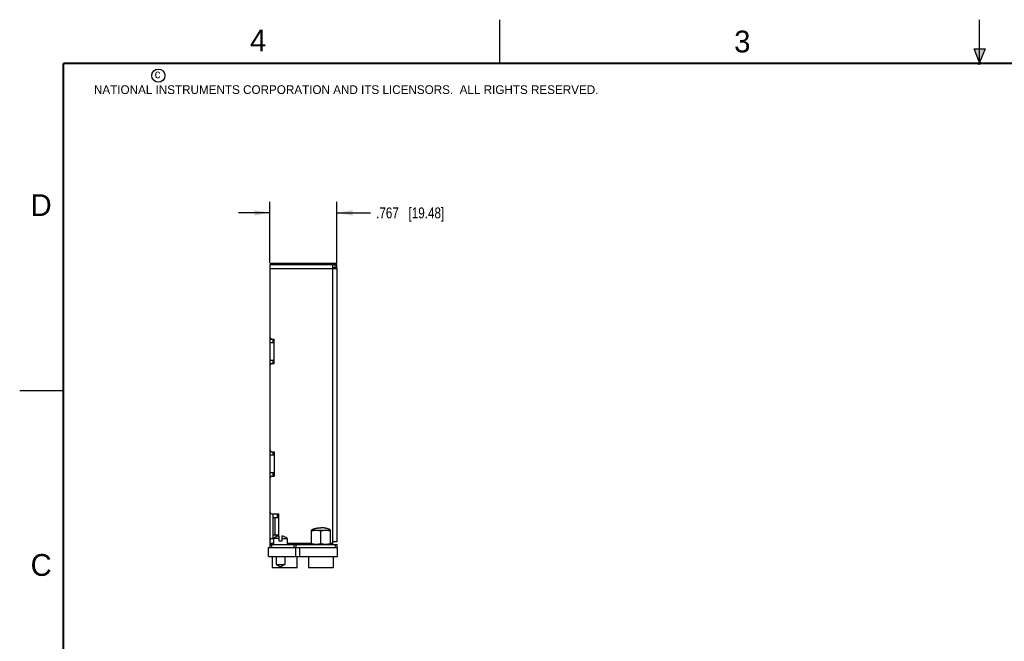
# Model space of a CAD drawing. Header units: inches. Extents: x 0 to 22, y 0 to 17.
# Tile 7 of 14: x 0 to 11.3, y 9.9 to 17. Entities that reach past the tile are written whole.
import ezdxf

# ---------------------------------------------------------------- set-up
doc = ezdxf.new("R2010")
doc.units = ezdxf.units.IN
doc.header["$LTSCALE"] = 1.21
doc.header["$MEASUREMENT"] = 0
doc.layers.get('0').update_dxf_attribs({"linetype": 'CONTINUOUS'})
doc.layers.add('DIMENSIONS', color=7, linetype='CONTINUOUS')
doc.styles.get("Standard").update_dxf_attribs({"font": 'txt', "width": 0.8})
doc.styles.add('TEXTSTYLE_2', font='txt')
doc.dimstyles.new('DIMSTYLE_1', dxfattribs={"dimtxt": 0.125, "dimasz": 0.18, "dimexe": 0.18, "dimexo": 0.0625, "dimgap": 0.09, "dimtad": 0, "dimtih": 1, "dimtoh": 1, "dimdec": 3, "dimzin": 4, "dimdsep": 46, "dimtxsty": 'STANDARD', "dimblk": '_FILLED', "dimblk1": '_FILLED', "dimblk2": '_FILLED', "dimcen": 0.09, "dimadec": 0, "dimazin": 0, "dimtp": 0.01, "dimtm": 0.01, "dimtfac": 1, "dimtdec": 3, "dimtofl": 0, "dimtmove": 0, "dimatfit": 3, "dimldrblk": '_FILLED', "dimfxl": 1, "dimtolj": 1, "dimtzin": 4, "dimarcsym": 0})

# ---------------------------------------------------------------- blocks, each defined once
blk = doc.blocks.new('_FILLED')
at = {"color": 0, "linetype": 'BYBLOCK'}
blk.add_solid([(0, 0), (-1, 0.174), (-1, -0.174)], dxfattribs=at)
blk = doc.blocks.new('*D0')
at = {"layer": 'DIMENSIONS', "color": 2, "linetype": 'CONTINUOUS'}
for p, q in [((2.868, 14.211), (2.868, 14.911)), ((3.635, 14.211), (3.635, 14.911)), ((2.868, 14.786), (2.508, 14.786)), ((3.635, 14.786), (4.021, 14.786))]:
    blk.add_line(p, q, dxfattribs=at)
at = {"layer": 'DIMENSIONS', "color": 2, "linetype": 'CONTINUOUS', "xscale": 0.18, "yscale": 0.18, "zscale": 0.18}
blk.add_blockref('_FILLED', (2.868, 14.786), dxfattribs=at)
at = {"layer": 'DIMENSIONS', "color": 2, "linetype": 'CONTINUOUS', "xscale": 0.18, "yscale": 0.18, "zscale": 0.18, "rotation": 180}
blk.add_blockref('_FILLED', (3.635, 14.786), dxfattribs=at)
at = {"layer": 'DIMENSIONS', "color": 2, "linetype": 'CONTINUOUS', "insert": (4.084, 14.848), "char_height": 0.125, "width": 1.225, "attachment_point": 1, "line_spacing_factor": 0.9}
blk.add_mtext('.767{\\Ftxt.shx;\\W1.000000;\\H0.125000; }[19.48]', dxfattribs=at)

msp = doc.modelspace()

# ---------------------------------------------------------------- hatches: boundary and pattern name
at = {"linetype": 'CONTINUOUS'}
msp.add_hatch(color=2, dxfattribs=at).paths.add_polyline_path([(11, 16.51), (10.9375, 16.6663), (11.0625, 16.6663)])

# ---------------------------------------------------------------- linework, layer by layer
at = {"color": 2, "linetype": 'CONTINUOUS'}
for p, q in [((5.5, 16.5), (5.5, 17)), ((11, 16.485), (11, 17)), ((11, 16.51), (10.9375, 16.6663)), ((10.9375, 16.6663), (11.0625, 16.6663)), ((11.0625, 16.6663), (11, 16.51)), ((11.015, 16.515), (10.985, 16.485)), ((10.985, 16.485), (11, 16.515)), ((11, 16.485), (11.015, 16.515)), ((0, 12.75), (0.5, 12.75))]:
    msp.add_line(p, q, dxfattribs=at)
at = {"color": 7, "linetype": 'CONTINUOUS'}
for p, q in [((2.8684, 11.3343), (2.8684, 14.1943)), ((2.8684, 14.1943), (3.6354, 14.1943)), ((2.8684, 14.1483), (3.6354, 14.1483)), ((2.8784, 14.1943), (2.8784, 14.2093)), ((2.8784, 14.2093), (3.6254, 14.2093)), ((3.5894, 11.0143), (3.5894, 14.1943)), ((3.5894, 14.1583), (3.6354, 14.1583)), ((3.6104, 14.2093), (3.6104, 14.1943)), ((3.6154, 14.1583), (3.6154, 14.1943)), ((3.6254, 14.2093), (3.6254, 14.1943)), ((3.6354, 14.1583), (3.6354, 14.1943)), ((3.6354, 14.1483), (3.6354, 11.0143)), ((2.8694, 13.2983), (2.8694, 13.3521)), ((2.8694, 13.3383), (2.9144, 13.3383)), ((2.9054, 13.2983), (2.9054, 13.3383)), ((2.9144, 13.0583), (2.9144, 13.3383)), ((2.8684, 13.2983), (2.9144, 13.2983)), ((2.8684, 13.0983), (2.9144, 13.0983)), ((2.8694, 13.0445), (2.8694, 13.0983)), ((2.9054, 13.0583), (2.9054, 13.0983)), ((2.8694, 13.0583), (2.9144, 13.0583)), ((2.9144, 12.0083), (2.8684, 12.0083)), ((2.8694, 12.0083), (2.8694, 12.0621)), ((2.8694, 12.0483), (2.9144, 12.0483)), ((2.9054, 12.0083), (2.9054, 12.0483)), ((2.9144, 12.0483), (2.9144, 11.7683)), ((2.8684, 11.8083), (2.9144, 11.8083)), ((2.8694, 11.7545), (2.8694, 11.8083)), ((2.8694, 11.7683), (2.9144, 11.7683)), ((2.9054, 11.7683), (2.9054, 11.8083)), ((2.8684, 11.3343), (2.8694, 11.3343)), ((2.8694, 11.0405), (2.8694, 11.3481)), ((2.8884, 11.3343), (2.9704, 11.3343)), ((2.9054, 11.0543), (2.9054, 11.3343)), ((2.9054, 11.2943), (2.9704, 11.2943)), ((2.9244, 11.2943), (2.9244, 11.0943)), ((2.9514, 11.3343), (2.9514, 11.2943)), ((2.9704, 11.0815), (2.9704, 11.3343)), ((2.9054, 11.0943), (2.9704, 11.0943)), ((2.9441, 11.0747), (2.9441, 11.0943)), ((2.9514, 11.0943), (2.9514, 11.0772)), ((2.9716, 11.0217), (2.9716, 11.0817)), ((3.0031, 11.0817), (3.0031, 11.0217)), ((3.3438, 11.1497), (3.5458, 11.1497)), ((3.3438, 10.9843), (3.3438, 11.1497)), ((3.4521, 10.994), (3.4521, 11.14)), ((3.5458, 11.1497), (3.5603, 11.1497)), ((3.5603, 10.9843), (3.5603, 11.1497)), ((2.8524, 10.9483), (3.6404, 10.9483)), ((2.8524, 10.8483), (2.8524, 10.9483)), ((2.8684, 11.0543), (2.8694, 11.0543)), ((2.8684, 10.9483), (2.8684, 11.0543)), ((2.9102, 10.9943), (2.8684, 10.9943)), ((2.8684, 10.9843), (3.6371, 10.9843)), ((2.8884, 11.0543), (2.9102, 11.0543)), ((2.8884, 10.9483), (2.8884, 10.9843)), ((2.9716, 11.0552), (2.9102, 11.0552)), ((2.9102, 11.0552), (2.9102, 10.9843)), ((3.0031, 11.0217), (2.9716, 11.0217)), ((3.0031, 11.0552), (3.0645, 11.0552)), ((3.0645, 11.0552), (3.0645, 10.9843)), ((3.3438, 10.9943), (3.0645, 10.9943)), ((3.1464, 10.9483), (3.1464, 10.9843)), ((3.1644, 10.8483), (3.1644, 10.9483)), ((3.1664, 10.9483), (3.1664, 10.9843)), ((3.2114, 10.8483), (3.2114, 10.9483)), ((3.5831, 10.9943), (3.5603, 10.9943)), ((3.6354, 11.0143), (3.5831, 11.0143)), ((3.5831, 11.0143), (3.5831, 10.9843)), ((3.6171, 10.9483), (3.6171, 10.9843)), ((3.6371, 10.9483), (3.6371, 10.9843)), ((3.6404, 10.8483), (3.6404, 10.9483)), ((2.8524, 10.8483), (3.6404, 10.8483)), ((2.8884, 10.8453), (2.8884, 10.8483)), ((2.8934, 10.8453), (2.8884, 10.8453)), ((2.8934, 10.8483), (2.8934, 10.7203)), ((2.9382, 10.8483), (2.9382, 10.7568)), ((3.0366, 10.8483), (3.0366, 10.7568)), ((3.1784, 10.7203), (3.1784, 10.8483)), ((3.1784, 10.8453), (3.1834, 10.8453)), ((3.1834, 10.8453), (3.1834, 10.8483)), ((3.3054, 10.8453), (3.3054, 10.8483)), ((3.3104, 10.8453), (3.3054, 10.8453)), ((3.3104, 10.8483), (3.3104, 10.7203)), ((3.5954, 10.7203), (3.5954, 10.8483)), ((3.5954, 10.8453), (3.6004, 10.8453)), ((3.6004, 10.8453), (3.6004, 10.8483)), ((2.8934, 10.7203), (3.1784, 10.7203)), ((2.9382, 10.7568), (3.0366, 10.7568)), ((2.9382, 10.7568), (2.9874, 10.7284)), ((3.0366, 10.7568), (2.9874, 10.7284)), ((3.3104, 10.7203), (3.5954, 10.7203))]:
    msp.add_line(p, q, dxfattribs=at)
at = {"color": 7, "linetype": 'CONTINUOUS', "const_width": 0.02}
for points in [[(0.5, 16.5), (0.5, 0.5)], [(21.5, 16.5), (0.5, 16.5)]]:
    msp.add_lwpolyline(points, dxfattribs=at)
at = {"color": 2, "linetype": 'CONTINUOUS'}
msp.add_circle((1.5893, 16.359), 0.0754, dxfattribs=at)
at = {"color": 7, "linetype": 'CONTINUOUS'}
for centre, radius, start, end in [((3.5894, 14.1483), 0.01, 0, 90), ((3.5894, 14.1483), 0.046, 0, 12.56937), ((2.8884, 13.3583), 0.02, 180, 270), ((2.8884, 13.0383), 0.02, 90, 180), ((2.8884, 12.0683), 0.02, 180, 270), ((2.8884, 11.7483), 0.02, 90, 180), ((2.8884, 11.3543), 0.02, 180, 270), ((2.9874, 10.9609), 0.1218, 97.42813, 129.30765), ((2.9874, 10.9609), 0.1218, 50.69235, 82.57187), ((2.8884, 11.0343), 0.02, 90, 180)]:
    msp.add_arc(centre, radius, start, end, dxfattribs=at)
for points, knots in [([(3.3438, 11.1497), (3.344, 11.1499), (3.3444, 11.1504), (3.3453, 11.1512), (3.3464, 11.1522), (3.3478, 11.1532), (3.3493, 11.1542), (3.3508, 11.1551), (3.3528, 11.1562), (3.3553, 11.1575), (3.3584, 11.159), (3.3626, 11.1608), (3.368, 11.1628), (3.3745, 11.165), (3.3812, 11.1669), (3.3879, 11.1687), (3.3948, 11.1703), (3.4017, 11.1718), (3.4086, 11.1731), (3.4157, 11.1742), (3.4228, 11.1752), (3.43, 11.176), (3.4372, 11.1767), (3.4446, 11.1771), (3.4496, 11.1772), (3.4521, 11.1772)], [0, 0, 0, 0, 0.0082179, 0.016245, 0.0319595, 0.0474149, 0.0627232, 0.0779484, 0.0931236, 0.1233983, 0.1536453, 0.1839091, 0.2445641, 0.3054595, 0.3666301, 0.4280949, 0.4898727, 0.5519799, 0.6144425, 0.6772927, 0.7405793, 0.8043658, 0.8687493, 0.9338713, 1, 1, 1, 1]), ([(3.5603, 11.1497), (3.5601, 11.1499), (3.5597, 11.1504), (3.5589, 11.1512), (3.5577, 11.1522), (3.5563, 11.1532), (3.5549, 11.1542), (3.5534, 11.1551), (3.5514, 11.1562), (3.5489, 11.1575), (3.5458, 11.159), (3.5415, 11.1608), (3.5362, 11.1628), (3.5296, 11.165), (3.523, 11.1669), (3.5162, 11.1687), (3.5094, 11.1703), (3.5025, 11.1718), (3.4955, 11.1731), (3.4885, 11.1742), (3.4814, 11.1752), (3.4742, 11.176), (3.4669, 11.1767), (3.4595, 11.1771), (3.4546, 11.1772), (3.4521, 11.1772)], [0, 0, 0, 0, 0.0082179, 0.016245, 0.0319595, 0.0474149, 0.0627232, 0.0779484, 0.0931236, 0.1233983, 0.1536453, 0.1839091, 0.2445641, 0.3054595, 0.3666301, 0.4280949, 0.4898727, 0.5519799, 0.6144425, 0.6772927, 0.7405793, 0.8043658, 0.8687493, 0.9338713, 1, 1, 1, 1]), ([(3.3438, 11.14), (3.3482, 11.1414), (3.3548, 11.1435), (3.3638, 11.1457), (3.3694, 11.1469), (3.374, 11.1477), (3.3774, 11.1482), (3.3808, 11.1486), (3.3836, 11.1489), (3.3859, 11.1491), (3.3882, 11.1493), (3.3905, 11.1495), (3.3928, 11.1496), (3.3951, 11.1496), (3.3968, 11.1497), (3.3979, 11.1497)], [0, 0, 0, 0, 0.2513706, 0.3766632, 0.5016967, 0.564127, 0.6265033, 0.6888316, 0.7511182, 0.7822479, 0.8133694, 0.8755938, 0.9067005, 0.937804, 1, 1, 1, 1]), ([(3.3979, 11.1497), (3.3991, 11.1497), (3.4008, 11.1496), (3.4031, 11.1496), (3.4054, 11.1495), (3.4077, 11.1493), (3.41, 11.1491), (3.4122, 11.1489), (3.4151, 11.1486), (3.4185, 11.1482), (3.4219, 11.1477), (3.4264, 11.1469), (3.4321, 11.1457), (3.441, 11.1435), (3.4477, 11.1414), (3.4521, 11.14)], [0, 0, 0, 0, 0.0621961, 0.0932995, 0.1244063, 0.1866307, 0.2177523, 0.2488819, 0.3111685, 0.3734969, 0.4358732, 0.4983034, 0.6233369, 0.7486295, 1, 1, 1, 1]), ([(3.4521, 11.14), (3.4565, 11.1414), (3.4631, 11.1435), (3.4721, 11.1457), (3.4777, 11.1469), (3.4822, 11.1477), (3.4857, 11.1482), (3.4891, 11.1486), (3.4919, 11.1489), (3.4942, 11.1491), (3.4965, 11.1493), (3.4988, 11.1495), (3.5011, 11.1496), (3.5034, 11.1496), (3.5051, 11.1497), (3.5062, 11.1497)], [0, 0, 0, 0, 0.2513706, 0.3766632, 0.5016967, 0.564127, 0.6265033, 0.6888316, 0.7511182, 0.7822479, 0.8133694, 0.8755938, 0.9067005, 0.937804, 1, 1, 1, 1]), ([(3.5062, 11.1497), (3.5074, 11.1497), (3.5091, 11.1496), (3.5114, 11.1496), (3.5137, 11.1495), (3.5159, 11.1493), (3.5182, 11.1491), (3.5205, 11.1489), (3.5234, 11.1486), (3.5268, 11.1482), (3.5302, 11.1477), (3.5347, 11.1469), (3.5403, 11.1457), (3.5493, 11.1435), (3.556, 11.1414), (3.5603, 11.14)], [0, 0, 0, 0, 0.0621961, 0.0932995, 0.1244063, 0.1866307, 0.2177523, 0.2488819, 0.3111685, 0.3734969, 0.4358732, 0.4983034, 0.6233369, 0.7486295, 1, 1, 1, 1]), ([(3.3979, 10.9843), (3.3968, 10.9843), (3.3951, 10.9843), (3.3928, 10.9844), (3.3905, 10.9845), (3.3876, 10.9847), (3.3842, 10.985), (3.3808, 10.9853), (3.3774, 10.9858), (3.374, 10.9863), (3.3694, 10.9871), (3.3638, 10.9883), (3.3548, 10.9905), (3.3482, 10.9925), (3.3438, 10.994)], [0, 0, 0, 0, 0.0621962, 0.0932996, 0.1244062, 0.1866307, 0.248881, 0.3111676, 0.373496, 0.4358724, 0.4983028, 0.6233364, 0.7486292, 1, 1, 1, 1]), ([(3.4521, 10.994), (3.4477, 10.9925), (3.441, 10.9905), (3.4321, 10.9883), (3.4264, 10.9871), (3.4219, 10.9863), (3.4185, 10.9858), (3.4151, 10.9853), (3.4117, 10.985), (3.4082, 10.9847), (3.4054, 10.9845), (3.4031, 10.9844), (3.4008, 10.9843), (3.3991, 10.9843), (3.3979, 10.9843)], [0, 0, 0, 0, 0.2513709, 0.3766637, 0.5016974, 0.5641277, 0.6265041, 0.6888325, 0.7511191, 0.8133694, 0.8755938, 0.9067005, 0.9378038, 1, 1, 1, 1]), ([(3.5062, 10.9843), (3.5051, 10.9843), (3.5034, 10.9843), (3.5011, 10.9844), (3.4988, 10.9845), (3.4959, 10.9847), (3.4925, 10.985), (3.4891, 10.9853), (3.4857, 10.9858), (3.4822, 10.9863), (3.4777, 10.9871), (3.4721, 10.9883), (3.4631, 10.9905), (3.4565, 10.9925), (3.4521, 10.994)], [0, 0, 0, 0, 0.0621962, 0.0932996, 0.1244062, 0.1866307, 0.248881, 0.3111676, 0.373496, 0.4358724, 0.4983028, 0.6233364, 0.7486292, 1, 1, 1, 1]), ([(3.5603, 10.994), (3.556, 10.9925), (3.5493, 10.9905), (3.5403, 10.9883), (3.5347, 10.9871), (3.5302, 10.9863), (3.5268, 10.9858), (3.5234, 10.9853), (3.5199, 10.985), (3.5165, 10.9847), (3.5137, 10.9845), (3.5114, 10.9844), (3.5091, 10.9843), (3.5074, 10.9843), (3.5062, 10.9843)], [0, 0, 0, 0, 0.2513709, 0.3766637, 0.5016974, 0.5641277, 0.6265041, 0.6888325, 0.7511191, 0.8133694, 0.8755938, 0.9067005, 0.9378038, 1, 1, 1, 1])]:
    msp.add_open_spline(points, degree=3, knots=knots, dxfattribs=at)

# ---------------------------------------------------------------- texts
at = {"color": 2, "linetype": 'CONTINUOUS', "attachment_point": 1, "line_spacing_factor": 0.9, "style": 'TEXTSTYLE_2'}
for s, insert, char_height, width in [('4', (2.64, 16.8869), 0.25, 0.25), ('3', (8.1875, 16.875), 0.25, 0.25), ('c', (1.5463, 16.428), 0.1, 0.1), ('NATIONAL INSTRUMENTS CORPORATION AND ITS LICENSORS.  ALL RIGHTS RESERVED.', (0.851, 16.2482), 0.1, 7.3), ('D', (0.125, 15), 0.25, 0.25), ('C', (0.125, 10.875), 0.25, 0.25)]:
    msp.add_mtext(s, dxfattribs=dict(at, insert=insert, char_height=char_height, width=width))

# ---------------------------------------------------------------- dimensions: what is measured, and where the dimension line sits
at = {"layer": 'DIMENSIONS', "color": 2, "linetype": 'CONTINUOUS'}
dim = msp.add_linear_dim(base=(2.8684, 14.7859), p1=(3.6354, 14.2108), p2=(2.8684, 14.2108), angle=180, dimstyle='DIMSTYLE_1', dxfattribs=at)
dim.commit()
dim.dimension.update_dxf_attribs({"geometry": '*D0', "text_midpoint": (4.6964, 14.7859), "dimtype": 160})

doc.saveas('drawing.dxf')
